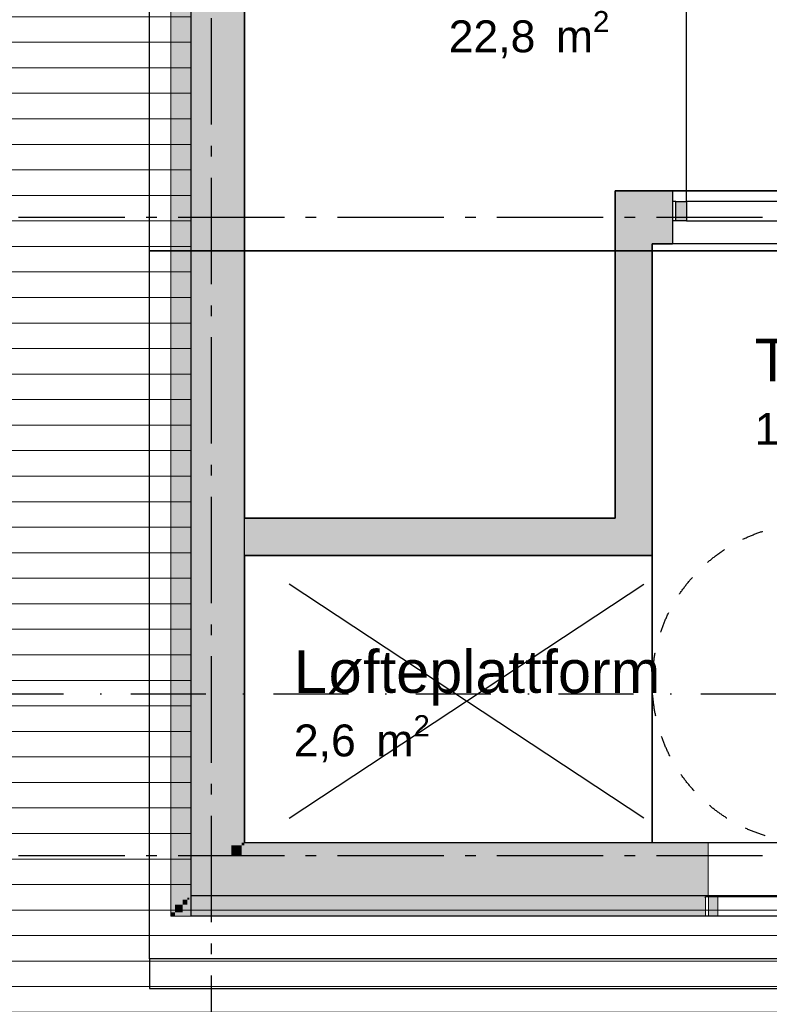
# Model space of a CAD drawing. Header units: millimetres. Extents: x 159314 to 204670, y 149478 to 189280.
# Tile 34 of 43: x 185458 to 188984, y 164694 to 169323. Entities that reach past the tile are written whole.
import ezdxf
from ezdxf.enums import TextEntityAlignment as Align

# ---------------------------------------------------------------- set-up
doc = ezdxf.new("R2010")
doc.units = ezdxf.units.MM
doc.header["$LTSCALE"] = 0.5
doc.header["$MEASUREMENT"] = 0
for name, pattern in [('Akselinje', [1500, 1000, -200, 100, -200]), ('PLINE', [0]), ('Prikk & stiplet', [1340.555525, 705.555534, -352.777767, 0, -282.222223]), ('Stipling', [400, 200, -200])]:
    doc.linetypes.add(name, pattern=pattern)
for name, color, linetype in [('23-- Yttervegger (Skravur)(Nye konstruksjoner)', 7, 'Continuous'), ('23-- Yttervegger(Nye konstruksjoner)', 7, 'Continuous'), ('24-- Innervegger (Skravur)(Nye konstruksjoner)', 7, 'Continuous'), ('24-- Innervegger(Nye konstruksjoner)', 7, 'Continuous'), ('244- Vinduer_ dører_ foldevegger(Nye konstruksjoner)', 7, 'Continuous'), ('25-- Dekker(Nye konstruksjoner)', 7, 'Continuous'), ('251- Frittbærende dekker(Nye konstruksjoner)', 7, 'Continuous'), ('26-- Yttertak(Nye konstruksjoner)', 7, 'Continuous'), ('265- Gesimser_ takrenner og nedløp(Nye konstruksjoner)', 7, 'Continuous'), ('621- Heiser(Nye konstruksjoner)', 7, 'Continuous'), ('822- Modullinjer(Nye konstruksjoner)', 7, 'Continuous'), ('852- Snittmarkør', 7, 'Continuous'), ('862- M___Nettoareal(Nye konstruksjoner)', 7, 'Continuous'), ('862- M___Nettoareal(Polylinje)(Nye konstruksjoner)', 7, 'Continuous'), ('862- M___Nettoareal(Tekst)(Nye konstruksjoner)', 7, 'Continuous'), ('878- Annen overflate_visuell informasjon_snusirkler(Nye konstruksjoner)', 7, 'Continuous')]:
    doc.layers.add(name, color=color, linetype=linetype)
for name, color, linetype, lineweight in [('234- Vinduer_ dører_ porter(Nye konstruksjoner)', 7, 'Continuous', 0), ('235- Utvendig kledning og overflate(Nye konstruksjoner)', 7, 'Continuous', 0), ('236- Innvendig kledning og overflate(Nye konstruksjoner)', 7, 'Continuous', 0), ('255- Gulvoverflate(Nye konstruksjoner)', 7, 'Continuous', 0)]:
    doc.layers.add(name, color=color, linetype=linetype, lineweight=lineweight)
doc.styles.add('GENERATED_STYLE_1', font='arial.ttf')
doc.styles.add('GENERATED_STYLE_4', font='arialbd.ttf')

# ---------------------------------------------------------------- blocks, each defined once
blk = doc.blocks.new('Trapperom_101_3_1', base_point=(193410.1, 167725.6))
at = {"layer": '862- M___Nettoareal(Polylinje)(Nye konstruksjoner)', "linetype": 'PLINE', "flags": 128}
blk.add_lwpolyline([(194548.9, 168268.7), (188433.9, 168268.7), (188433.9, 166918.7), (188433.9, 165453.7), (194548.9, 165453.7)], close=True, dxfattribs=at)
at = {"layer": '862- M___Nettoareal(Tekst)(Nye konstruksjoner)', "insert": (188915.1, 167518), "char_height": 150, "attachment_point": 1, "style": 'GENERATED_STYLE_1'}
blk.add_mtext('\\A1;{\\pql;\\pt0,24100;\\fArial|b0|i0|c0|p0;\\W1.000000;17,2\\fArial|b0|i0|c0|p0;\\W1.000000;\\A1{\\H.66x;\\S^  ;}\\fArial|b0|i0|c0|p0;\\W1.000000; m\\fArial|b0|i0|c0|p0;\\W1.000000;\\A1{\\H.66x;\\S2^  ;}}', dxfattribs=at)
at = {"layer": '862- M___Nettoareal(Tekst)(Nye konstruksjoner)', "style": 'GENERATED_STYLE_1'}
for tag, height, p in [('DUMMY_861', 200, (190246.3, 167868.7)), ('ROOM_NAME', 200, (188915.1, 167823)), ('DUMMY_862', 150, (188915.1, 167554.4))]:
    blk.add_attdef(tag, text='', height=height, dxfattribs=at).set_placement(p, align=Align.TOP_LEFT)
blk = doc.blocks.new('Løfteplattform_101_4_1', base_point=(191395.1, 166260.6))
at = {"layer": '862- M___Nettoareal(Polylinje)(Nye konstruksjoner)', "linetype": 'PLINE', "flags": 128}
blk.add_lwpolyline([(186514.9, 166803.7), (186514.9, 165453.7), (188433.9, 165453.7), (188433.9, 166803.7)], close=True, dxfattribs=at)
at = {"layer": '862- M___Nettoareal(Tekst)(Nye konstruksjoner)', "insert": (186747.8, 166053), "char_height": 150, "attachment_point": 1, "style": 'GENERATED_STYLE_1'}
blk.add_mtext('\\A1;{\\pql;\\pt0,24100;\\fArial|b0|i0|c0|p0;\\W1.000000;2,6\\fArial|b0|i0|c0|p0;\\W1.000000;\\A1{\\H.66x;\\S^  ;}\\fArial|b0|i0|c0|p0;\\W1.000000; m\\fArial|b0|i0|c0|p0;\\W1.000000;\\A1{\\H.66x;\\S2^  ;}}', dxfattribs=at)
at = {"layer": '862- M___Nettoareal(Tekst)(Nye konstruksjoner)', "style": 'GENERATED_STYLE_1'}
for tag, height, p in [('DUMMY_861', 200, (188439.9, 166403.7)), ('ROOM_NAME', 200, (186747.8, 166358)), ('DUMMY_862', 150, (186747.8, 166089.4))]:
    blk.add_attdef(tag, text='', height=height, dxfattribs=at).set_placement(p, align=Align.TOP_LEFT)
blk = doc.blocks.new('Teknisk__30_1', base_point=(187933.2, 169439.2))
at = {"layer": '862- M___Nettoareal(Polylinje)(Nye konstruksjoner)', "linetype": 'PLINE', "flags": 128}
blk.add_lwpolyline([(186514.9, 171018.7), (186514.9, 166978.7), (188258.9, 166978.7), (188258.9, 168518.7), (194548.9, 168518.7), (194548.9, 171018.7)], close=True, dxfattribs=at)
at = {"layer": '862- M___Nettoareal(Tekst)(Nye konstruksjoner)', "insert": (187475.9, 169363.5), "char_height": 150, "attachment_point": 1, "style": 'GENERATED_STYLE_1'}
blk.add_mtext('\\A1;{\\pql;\\pt0,24100;\\fArial|b0|i0|c0|p0;\\W1.000000;22,8\\fArial|b0|i0|c0|p0;\\W1.000000;\\A1{\\H.66x;\\S^  ;}\\fArial|b0|i0|c0|p0;\\W1.000000; m\\fArial|b0|i0|c0|p0;\\W1.000000;\\A1{\\H.66x;\\S2^  ;}}', dxfattribs=at)
at = {"layer": '862- M___Nettoareal(Tekst)(Nye konstruksjoner)', "style": 'GENERATED_STYLE_1'}
for tag, height, p in [('DUMMY_861', 200, (188390.5, 169714.2)), ('ROOM_NAME', 200, (187475.9, 169668.5)), ('DUMMY_862', 150, (187475.9, 169400))]:
    blk.add_attdef(tag, text='', height=height, dxfattribs=at).set_placement(p, align=Align.TOP_LEFT)
blk = doc.blocks.new('Dør[25]_1')
at = {"layer": '24-- Innervegger (Skravur)(Nye konstruksjoner)', "linetype": 'Continuous'}
for points in [[(188543.9, 168468.7), (188543.9, 168376.7), (188593.9, 168376.7), (188593.9, 168468.7)], [(189633.9, 168376.7), (189633.9, 168468.7), (189583.9, 168468.7), (189583.9, 168376.7)]]:
    blk.add_hatch(color=256, dxfattribs=at).paths.add_polyline_path(points)
at = {"layer": '234- Vinduer_ dører_ porter(Nye konstruksjoner)', "linetype": 'PLINE'}
blk.add_arc((188593.9, 168468.7), 990, 0, 90, dxfattribs=at)
at = {"layer": '244- Vinduer_ dører_ foldevegger(Nye konstruksjoner)', "linetype": 'PLINE'}
for p, q in [((188593.9, 168468.7), (188593.9, 169458.7)), ((189648.9, 168518.7), (188528.9, 168518.7)), ((188528.9, 168518.7), (188528.9, 168468.7)), ((189648.9, 168518.7), (189648.9, 168468.7)), ((188543.9, 168468.7), (188528.9, 168468.7)), ((188528.9, 168468.7), (188528.9, 168376.7)), ((188528.9, 168468.7), (188528.9, 168376.7)), ((188528.9, 168468.7), (188528.9, 168376.7)), ((188543.9, 168468.7), (188593.9, 168468.7)), ((188543.9, 168376.7), (188543.9, 168468.7)), ((189583.9, 168468.7), (188593.9, 168468.7)), ((188593.9, 168468.7), (188593.9, 168376.7)), ((189583.9, 168376.7), (189583.9, 168468.7)), ((189583.9, 168468.7), (189633.9, 168468.7)), ((189633.9, 168468.7), (189648.9, 168468.7)), ((189633.9, 168468.7), (189633.9, 168376.7)), ((189648.9, 168468.7), (189648.9, 168376.7)), ((189648.9, 168468.7), (189648.9, 168376.7)), ((189648.9, 168468.7), (189648.9, 168376.7)), ((188543.9, 168376.7), (188528.9, 168376.7)), ((188528.9, 168376.7), (188528.9, 168268.7)), ((188593.9, 168376.7), (188543.9, 168376.7)), ((188593.9, 168376.7), (189583.9, 168376.7)), ((189633.9, 168376.7), (189583.9, 168376.7)), ((189633.9, 168376.7), (189648.9, 168376.7)), ((189648.9, 168376.7), (189648.9, 168268.7)), ((189648.9, 168268.7), (188528.9, 168268.7))]:
    blk.add_line(p, q, dxfattribs=at)
blk = doc.blocks.new('Dør med sidefelt på side 2[26]_1')
at = {"layer": '23-- Yttervegger (Skravur)(Nye konstruksjoner)', "linetype": 'Continuous'}
for points in [[(188698.9, 165199.7), (188698.9, 165107.7), (188741.9, 165107.7), (188741.9, 165199.7)], [(189145.9, 165199.7), (189145.9, 165107.7), (189188.9, 165107.7), (189188.9, 165199.7)], [(190188.9, 165107.7), (190188.9, 165199.7), (190145.9, 165199.7), (190145.9, 165107.7)]]:
    blk.add_hatch(color=256, dxfattribs=at).paths.add_polyline_path(points)
at = {"layer": '234- Vinduer_ dører_ porter(Nye konstruksjoner)', "linetype": 'PLINE'}
for p, q in [((188698.9, 165199.7), (188683.9, 165199.7)), ((188683.9, 165107.7), (188683.9, 165199.7)), ((188698.9, 165199.7), (188741.9, 165199.7)), ((188698.9, 165107.7), (188698.9, 165199.7)), ((188741.9, 165199.7), (188741.9, 165107.7)), ((189145.9, 165199.7), (189188.9, 165199.7)), ((189145.9, 165107.7), (189145.9, 165199.7)), ((189188.9, 165199.7), (189188.9, 165107.7)), ((190145.9, 165107.7), (190145.9, 165199.7)), ((190145.9, 165199.7), (190188.9, 165199.7)), ((190188.9, 165199.7), (190203.9, 165199.7)), ((190188.9, 165199.7), (190188.9, 165107.7)), ((190203.9, 165107.7), (190203.9, 165199.7)), ((188698.9, 165107.7), (188683.9, 165107.7)), ((188741.9, 165107.7), (188698.9, 165107.7)), ((189188.9, 165107.7), (189145.9, 165107.7)), ((190188.9, 165107.7), (190145.9, 165107.7)), ((190145.9, 165107.7), (190145.9, 164150.7)), ((190188.9, 165107.7), (190203.9, 165107.7))]:
    blk.add_line(p, q, dxfattribs=at)
at = {"layer": '234- Vinduer_ dører_ porter(Nye konstruksjoner)', "linetype": 'PLINE', "flags": 128}
blk.add_lwpolyline([(188741.9, 165199.7), (189145.9, 165199.7), (189145.9, 165107.7), (188741.9, 165107.7)], close=True, dxfattribs=at)
at = {"layer": '234- Vinduer_ dører_ porter(Nye konstruksjoner)', "linetype": 'PLINE'}
blk.add_arc((190145.9, 165107.7), 957, 180, 270, dxfattribs=at)
at = {"layer": '235- Utvendig kledning og overflate(Nye konstruksjoner)', "linetype": 'PLINE'}
for p, q in [((188683.9, 165185.7), (188683.9, 165194.7)), ((188683.9, 165185.7), (188683.9, 165194.7)), ((188683.9, 165162.7), (188683.9, 165185.7)), ((188683.9, 165162.7), (188683.9, 165185.7)), ((190203.9, 165185.7), (190203.9, 165194.7)), ((190203.9, 165185.7), (190203.9, 165194.7)), ((190203.9, 165162.7), (190203.9, 165185.7)), ((190203.9, 165162.7), (190203.9, 165185.7)), ((188683.9, 165126.7), (188683.9, 165162.7)), ((188683.9, 165126.7), (188683.9, 165162.7)), ((188683.9, 165107.7), (188683.9, 165126.7)), ((188683.9, 165107.7), (188683.9, 165126.7)), ((190203.9, 165126.7), (190203.9, 165162.7)), ((190203.9, 165126.7), (190203.9, 165162.7)), ((190203.9, 165107.7), (190203.9, 165126.7)), ((190203.9, 165107.7), (190203.9, 165126.7))]:
    blk.add_line(p, q, dxfattribs=at)
at = {"layer": '236- Innvendig kledning og overflate(Nye konstruksjoner)', "linetype": 'PLINE'}
for p, q in [((188683.9, 165453.7), (188696.9, 165453.7)), ((188696.9, 165199.7), (188696.9, 165453.7)), ((190203.9, 165453.7), (190190.9, 165453.7)), ((190190.9, 165199.7), (190190.9, 165453.7))]:
    blk.add_line(p, q, dxfattribs=at)
at = {"layer": '244- Vinduer_ dører_ foldevegger(Nye konstruksjoner)', "linetype": 'PLINE'}
for p, q in [((188683.9, 165194.7), (188683.9, 165199.7)), ((188683.9, 165194.7), (188683.9, 165199.7)), ((190203.9, 165194.7), (190203.9, 165199.7)), ((190203.9, 165194.7), (190203.9, 165199.7))]:
    blk.add_line(p, q, dxfattribs=at)
blk = doc.blocks.new('Takrenne[105]_1', base_point=(186068.9, 164837.7))
at = {"layer": '265- Gesimser_ takrenner og nedløp(Nye konstruksjoner)', "linetype": 'PLINE', "flags": 128}
blk.add_lwpolyline([(186068.9, 164767.7), (194994.9, 164767.7), (194994.9, 164907.7), (186068.9, 164907.7)], close=True, dxfattribs=at)
blk = doc.blocks.new('Standard grid marker[151]_1', base_point=(171752.9, 165393.7))
at = {"layer": '822- Modullinjer(Nye konstruksjoner)', "linetype": 'Akselinje'}
blk.add_line((171952.9, 165393.7), (202944.9, 165393.7), dxfattribs=at)
at = {"layer": '822- Modullinjer(Nye konstruksjoner)', "style": 'GENERATED_STYLE_4'}
for tag, p in [('AC_MarkerText_1_0', (171252.9, 165568.7)), ('AC_MarkerText_1_1', (203644.9, 165568.7))]:
    blk.add_attdef(tag, text='', height=350, dxfattribs=at).set_placement(p, align=Align.TOP_CENTER)
blk = doc.blocks.new('Standard grid marker[155]_1', base_point=(186358.9, 188279.7))
at = {"layer": '822- Modullinjer(Nye konstruksjoner)', "linetype": 'Akselinje'}
blk.add_line((186358.9, 188079.7), (186358.9, 150687.7), dxfattribs=at)
at = {"layer": '822- Modullinjer(Nye konstruksjoner)', "style": 'GENERATED_STYLE_4'}
for tag, p in [('AC_MarkerText_1_0', (186358.9, 188954.7)), ('AC_MarkerText_1_1', (186358.9, 150162.7))]:
    blk.add_attdef(tag, text='', height=350, rotation=360, dxfattribs=at).set_placement(p, align=Align.TOP_CENTER)
blk = doc.blocks.new('Standard grid marker[157]_1', base_point=(171752.9, 168393.7))
at = {"layer": '822- Modullinjer(Nye konstruksjoner)', "linetype": 'Akselinje'}
blk.add_line((171952.9, 168393.7), (202944.9, 168393.7), dxfattribs=at)
at = {"layer": '822- Modullinjer(Nye konstruksjoner)', "style": 'GENERATED_STYLE_4'}
for tag, p in [('AC_MarkerText_1_0', (171252.9, 168568.7)), ('AC_MarkerText_1_1', (203644.9, 168568.7))]:
    blk.add_attdef(tag, text='', height=350, dxfattribs=at).set_placement(p, align=Align.TOP_CENTER)

msp = doc.modelspace()

# ---------------------------------------------------------------- hatches: boundary and pattern name
at = {"layer": '23-- Yttervegger (Skravur)(Nye konstruksjoner)', "linetype": 'Continuous'}
for points in [[(186168.9, 165126.7), (186187.9, 165126.7), (186187.9, 171345.7), (186168.9, 171345.7)], [(186187.9, 165162.7), (186223.9, 165162.7), (186223.9, 171309.7), (186187.9, 171309.7)], [(186223.9, 165185.7), (186246.9, 165185.7), (186246.9, 171286.7), (186223.9, 171286.7)], [(186246.9, 165194.7), (186255.9, 165194.7), (186255.9, 171277.7), (186246.9, 171277.7)], [(186453.9, 165392.7), (186453.9, 171079.7), (186255.9, 171079.7), (186255.9, 165392.7)], [(186501.9, 165440.7), (186501.9, 171031.7), (186453.9, 171031.7), (186453.9, 165440.7)], [(186514.9, 165453.7), (186514.9, 171018.7), (186501.9, 171018.7), (186501.9, 165453.7)], [(186514.9, 165453.7), (186501.9, 165440.7), (186514.9, 165440.7)], [(186501.9, 165453.7), (186501.9, 165440.7), (186514.9, 165453.7)], [(188683.9, 165453.7), (186514.9, 165453.7), (186514.9, 165440.7), (188683.9, 165440.7)], [(188696.9, 165453.7), (188683.9, 165453.7), (188683.9, 165440.7), (188683.9, 165199.7), (188696.9, 165199.7)], [(186501.9, 165440.7), (186453.9, 165392.7), (186501.9, 165392.7)], [(186453.9, 165440.7), (186453.9, 165392.7), (186501.9, 165440.7)], [(186501.9, 165440.7), (186501.9, 165392.7), (188683.9, 165392.7), (188683.9, 165440.7)], [(186453.9, 165392.7), (186255.9, 165194.7), (186453.9, 165194.7)], [(186255.9, 165392.7), (186255.9, 165194.7), (186453.9, 165392.7)], [(186453.9, 165392.7), (186453.9, 165194.7), (188683.9, 165194.7), (188683.9, 165199.7), (188683.9, 165392.7)], [(186246.9, 165185.7), (186223.9, 165162.7), (186246.9, 165162.7)], [(186223.9, 165185.7), (186223.9, 165162.7), (186246.9, 165185.7)], [(186255.9, 165194.7), (186246.9, 165185.7), (186255.9, 165185.7)], [(186246.9, 165194.7), (186246.9, 165185.7), (186255.9, 165194.7)], [(186246.9, 165185.7), (186246.9, 165162.7), (188683.9, 165162.7), (188683.9, 165185.7)], [(186255.9, 165194.7), (186255.9, 165185.7), (188683.9, 165185.7), (188683.9, 165194.7)], [(186187.9, 165126.7), (186168.9, 165107.7), (186187.9, 165107.7)], [(186168.9, 165126.7), (186168.9, 165107.7), (186187.9, 165126.7)], [(186223.9, 165162.7), (186187.9, 165126.7), (186223.9, 165126.7)], [(186187.9, 165162.7), (186187.9, 165126.7), (186223.9, 165162.7)], [(188683.9, 165126.7), (186187.9, 165126.7), (186187.9, 165107.7), (188683.9, 165107.7)], [(186223.9, 165162.7), (186223.9, 165126.7), (188683.9, 165126.7), (188683.9, 165162.7)]]:
    msp.add_hatch(color=256, dxfattribs=at).paths.add_polyline_path(points)
at = {"layer": '24-- Innervegger (Skravur)(Nye konstruksjoner)', "linetype": 'Continuous'}
for points in [[(188258.9, 168268.7), (188433.9, 168268.7), (188258.9, 168518.7)], [(188433.9, 168518.7), (188258.9, 168518.7), (188433.9, 168268.7)], [(188433.9, 168268.7), (188528.9, 168268.7), (188528.9, 168518.7), (188433.9, 168518.7)], [(188258.9, 168268.7), (188258.9, 166978.7), (188433.9, 166978.7), (188433.9, 168268.7)], [(188258.9, 166978.7), (186514.9, 166978.7), (186514.9, 166803.7), (188258.9, 166803.7)], [(188258.9, 166978.7), (188433.9, 166803.7), (188433.9, 166978.7)], [(188258.9, 166803.7), (188433.9, 166803.7), (188258.9, 166978.7)]]:
    msp.add_hatch(color=256, dxfattribs=at).paths.add_polyline_path(points)
at = {"layer": '255- Gulvoverflate(Nye konstruksjoner)', "linetype": 'Continuous'}
h = msp.add_hatch(dxfattribs=at)
h.set_pattern_fill('LINJER_120_MM_0001', color=256, style=0, pattern_type=2)
h.set_pattern_definition([(0, (188973.87, 180376.58), (0, 120), [])])
h.paths.add_polyline_path([(182885.5, 163179.7), (195827.9, 163179.7), (195827.9, 165203.7), (186264.9, 165203.7), (186264.9, 171018.7), (194294.9, 171018.7), (194294.9, 177287.7), (194294.9, 183129.7), (186222.9, 183129.7), (186222.9, 180629.7), (184348.9, 180629.7), (184348.9, 165107.7), (182885.5, 165107.7)])

# ---------------------------------------------------------------- linework, layer by layer
at = {"layer": '23-- Yttervegger(Nye konstruksjoner)', "linetype": 'PLINE'}
msp.add_line((188683.9, 165194.7), (188683.9, 165199.7), dxfattribs=at)
at = {"layer": '235- Utvendig kledning og overflate(Nye konstruksjoner)', "linetype": 'PLINE'}
for p, q in [((188683.9, 165185.7), (188683.9, 165194.7)), ((188683.9, 165162.7), (188683.9, 165185.7)), ((188683.9, 165126.7), (188683.9, 165162.7)), ((188683.9, 165107.7), (188683.9, 165126.7))]:
    msp.add_line(p, q, dxfattribs=at)
at = {"layer": '235- Utvendig kledning og overflate(Nye konstruksjoner)', "linetype": 'PLINE', "flags": 128}
for points in [[(186168.9, 171345.7), (186168.9, 165107.7)], [(186168.9, 165107.7), (186187.9, 165107.7)], [(186187.9, 165107.7), (188683.9, 165107.7)]]:
    msp.add_lwpolyline(points, dxfattribs=at)
at = {"layer": '236- Innvendig kledning og overflate(Nye konstruksjoner)', "linetype": 'PLINE'}
for p in [(188683.9, 165453.7), (188696.9, 165199.7)]:
    msp.add_line(p, (188696.9, 165453.7), dxfattribs=at)
at = {"layer": '236- Innvendig kledning og overflate(Nye konstruksjoner)', "linetype": 'PLINE', "flags": 128}
for points in [[(186514.9, 166978.7), (186514.9, 171018.7)], [(186514.9, 165453.7), (186514.9, 166803.7)], [(188683.9, 165453.7), (186514.9, 165453.7)]]:
    msp.add_lwpolyline(points, dxfattribs=at)
at = {"layer": '24-- Innervegger(Nye konstruksjoner)', "linetype": 'PLINE'}
for p, q in [((188528.9, 168518.7), (188528.9, 168468.7)), ((188528.9, 168468.7), (188528.9, 168376.7)), ((188528.9, 168376.7), (188528.9, 168268.7))]:
    msp.add_line(p, q, dxfattribs=at)
at = {"layer": '24-- Innervegger(Nye konstruksjoner)', "linetype": 'PLINE', "flags": 128}
for points in [[(188258.9, 168518.7), (188258.9, 168268.7)], [(188528.9, 168518.7), (188258.9, 168518.7)], [(188258.9, 168268.7), (188258.9, 166978.7)], [(188433.9, 166978.7), (188433.9, 168268.7)], [(188433.9, 168268.7), (188528.9, 168268.7)], [(188258.9, 166978.7), (186514.9, 166978.7)], [(188433.9, 166803.7), (188433.9, 166978.7)], [(186514.9, 166803.7), (188433.9, 166803.7)]]:
    msp.add_lwpolyline(points, dxfattribs=at)
at = {"layer": '25-- Dekker(Nye konstruksjoner)', "linetype": 'PLINE', "flags": 128}
msp.add_lwpolyline([(182885.5, 163179.7), (195827.9, 163179.7), (195827.9, 165203.7), (186264.9, 165203.7), (186264.9, 171018.7), (194294.9, 171018.7), (194294.9, 177287.7), (194294.9, 183129.7), (186222.9, 183129.7), (186222.9, 180629.7), (184348.9, 180629.7), (184348.9, 165107.7), (182885.5, 165107.7)], close=True, dxfattribs=at)
at = {"layer": '251- Frittbærende dekker(Nye konstruksjoner)', "linetype": 'PLINE', "flags": 128}
msp.add_lwpolyline([(184348.9, 165107.7), (182722.9, 165107.7), (182722.9, 163179.7), (196044.9, 163179.7), (196044.9, 165549.7), (194744.9, 165549.7), (194744.9, 165107.7), (186264.9, 165107.7), (186264.9, 171289.7), (186514.9, 171289.7), (186514.9, 178318.7), (184348.9, 178318.7)], close=True, dxfattribs=at)
at = {"layer": '26-- Yttertak(Nye konstruksjoner)', "linetype": 'PLINE', "flags": 128}
for points in [[(186068.9, 168236.2), (186068.9, 171564.7)], [(186514.9, 168236.2), (186514.9, 171018.7)], [(186068.9, 168236.2), (194994.9, 168236.2)], [(186068.9, 164907.7), (186068.9, 168236.2)], [(194994.9, 168236.2), (186068.9, 168236.2)], [(186514.9, 168236.2), (194540.9, 168236.2)], [(186514.9, 165453.6), (186514.9, 168236.2)], [(194540.9, 168236.2), (186514.9, 168236.2)], [(194540.9, 165453.7), (186514.9, 165453.6)], [(194994.9, 164907.7), (186068.9, 164907.7)]]:
    msp.add_lwpolyline(points, dxfattribs=at)
at = {"layer": '621- Heiser(Nye konstruksjoner)', "linetype": 'Continuous'}
for p, q in [((188393.9, 165568.8), (186725.9, 166668.7)), ((186725.9, 165568.7), (188393.9, 166668.6))]:
    msp.add_line(p, q, dxfattribs=at)
at = {"layer": '852- Snittmarkør', "linetype": 'Prikk & stiplet'}
msp.add_line((171902.9, 166153.7), (202994.9, 166153.7), dxfattribs=at)
at = {"layer": '878- Annen overflate_visuell informasjon_snusirkler(Nye konstruksjoner)', "linetype": 'Stipling'}
msp.add_circle((189183.9, 166203.7), 750, dxfattribs=at)

# ---------------------------------------------------------------- block references
at = {"layer": '244- Vinduer_ dører_ foldevegger(Nye konstruksjoner)', "linetype": 'PLINE'}
for name in ['Dør[25]_1', 'Dør med sidefelt på side 2[26]_1']:
    msp.add_blockref(name, (0, 0), dxfattribs=at)
at = {"layer": '265- Gesimser_ takrenner og nedløp(Nye konstruksjoner)', "linetype": 'PLINE'}
msp.add_blockref('Takrenne[105]_1', (186068.9, 164837.7), dxfattribs=at)
at = {"layer": '822- Modullinjer(Nye konstruksjoner)', "linetype": 'PLINE'}
for name, p in [('Standard grid marker[155]_1', (186358.9, 188279.7)), ('Standard grid marker[157]_1', (171752.9, 168393.7)), ('Standard grid marker[151]_1', (171752.9, 165393.7))]:
    msp.add_blockref(name, p, dxfattribs=at)
at = {"layer": '862- M___Nettoareal(Nye konstruksjoner)', "linetype": 'Continuous'}
msp.add_blockref('Teknisk__30_1', (187933.2, 169439.2), dxfattribs=at)
ref = msp.add_blockref('Trapperom_101_3_1', (193410.1, 167725.6), dxfattribs=at)
ref.add_attrib('ROOM_NAME', 'Trapperom', dxfattribs={"layer": '862- M___Nettoareal(Tekst)(Nye konstruksjoner)', "color": 7, "height": 200, "style": 'GENERATED_STYLE_1'}).set_placement((188915.1, 167823), align=Align.TOP_LEFT)
ref = msp.add_blockref('Løfteplattform_101_4_1', (191395.1, 166260.6), dxfattribs=at)
ref.add_attrib('ROOM_NAME', 'Løfteplattform', dxfattribs={"layer": '862- M___Nettoareal(Tekst)(Nye konstruksjoner)', "color": 7, "height": 200, "style": 'GENERATED_STYLE_1'}).set_placement((186747.8, 166358), align=Align.TOP_LEFT)

doc.saveas('drawing.dxf')
